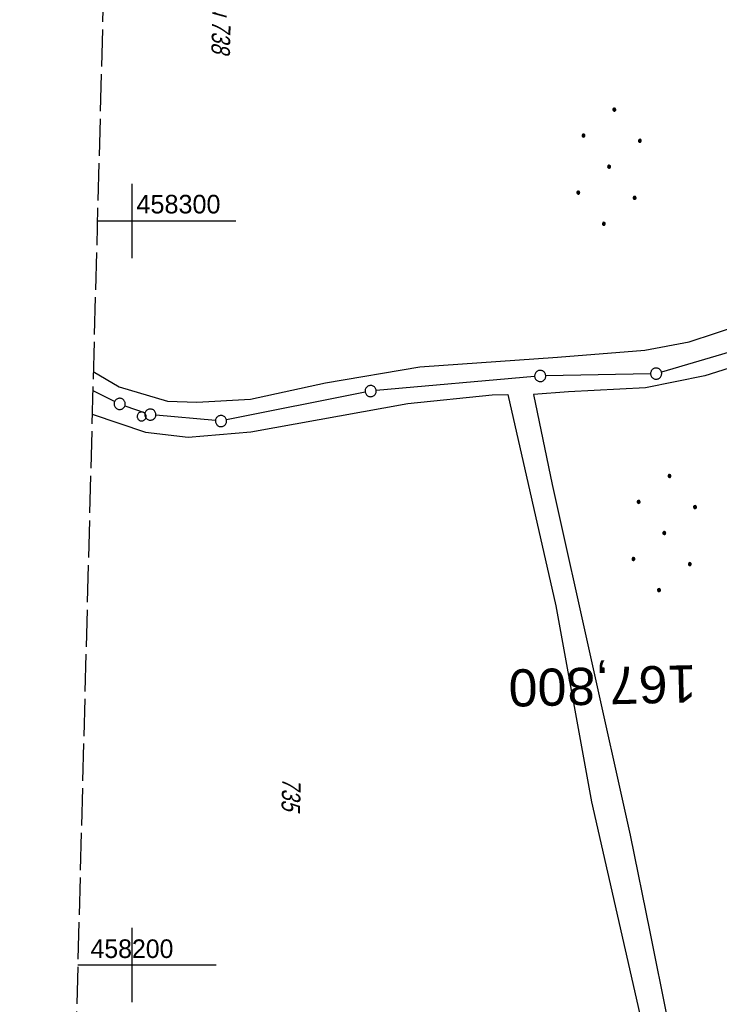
# Model space of a CAD drawing. Extents: x 508885 to 509191, y 457896 to 458644.
# Tile 24 of 58: x 508885 to 508979, y 458195 to 458327. Entities that reach past the tile are written whole.
import ezdxf
from ezdxf.enums import TextEntityAlignment as Align

# ---------------------------------------------------------------- set-up
doc = ezdxf.new("R2010")
doc.units = 0
doc.header["$LTSCALE"] = 10
doc.header["$MEASUREMENT"] = 0
for name, pattern in [('LT00', [0]), ('LT14', [0.6, 0.5, -0.1]), ('LT17', [0.15, 0.1, -0.05])]:
    doc.linetypes.add(name, pattern=pattern)
doc.layers.get('0').update_dxf_attribs({"linetype": 'LT00'})
for name, color, linetype in [('--EK_ST-93-1', 30, 'LT17'), ('DFK_FLUR_NR', 250, 'LT00'), ('DFK_GZPKT', 250, 'LT00'), ('DFK_KATASTER', 250, 'LT00'), ('DFK_NUTZUNG', 250, 'LT00'), ('DFK_TOPO-ANL', 252, 'LT00'), ('DFK_VERMPKT', 252, 'LT00'), ('V112_RASTER', 250, 'LT00')]:
    doc.layers.add(name, color=color, linetype=linetype)
doc.layers.add('-BLATT_112-RAND', color=7, linetype='LT14', plot=False)
doc.styles.add('Beschrift', font='ARIAL.TTF')
doc.styles.get("Standard").update_dxf_attribs({"font": 'ARIAL.TTF'})

# ---------------------------------------------------------------- blocks, each defined once
blk = doc.blocks.new('SYMB7010')
at = {"color": 0, "linetype": 'ByBlock'}
for points in [[(-0.031408, 0.499213), (-0.093728, 0.49134), (-0.15457, 0.475719), (-0.212975, 0.452595), (-0.268021, 0.422333), (-0.31884, 0.385411), (-0.36463, 0.342411), (-0.40467, 0.29401), (-0.438329, 0.240973), (-0.465074, 0.184136), (-0.484486, 0.124395), (-0.496256, 0.062692), (-0.5002, 0)], [(-0.5002, 0), (-0.496256, -0.062692), (-0.484486, -0.124395), (-0.465075, -0.184136), (-0.438329, -0.240973), (-0.404671, -0.29401), (-0.36463, -0.342411), (-0.31884, -0.385411), (-0.268021, -0.422333), (-0.212975, -0.452595), (-0.154571, -0.475719), (-0.093728, -0.49134), (-0.031408, -0.499213), (0.031408, -0.499213)], [(0.5002, 0), (0.496256, 0.062692), (0.484485, 0.124395), (0.465074, 0.184136), (0.438329, 0.240973), (0.40467, 0.29401), (0.36463, 0.342411), (0.31884, 0.385411), (0.268021, 0.422333), (0.212975, 0.452595), (0.15457, 0.475719), (0.093728, 0.49134), (0.031408, 0.499213), (-0.031408, 0.499213)], [(0.031408, -0.499213), (0.093728, -0.491341), (0.15457, -0.475719), (0.212975, -0.452595), (0.268021, -0.422333), (0.31884, -0.385411), (0.36463, -0.342411), (0.404671, -0.294011), (0.438329, -0.240974), (0.465075, -0.184136), (0.484486, -0.124395), (0.496256, -0.062692), (0.500201, 0)]]:
    blk.add_lwpolyline(points, dxfattribs=at)
blk = doc.blocks.new('Ackerland7')
at = {"layer": 'DFK_NUTZUNG', "color": 0, "linetype": 'ByBlock'}
for p, q in [((-3.95, 3.63), (-3.95, 3.97)), ((-3.9, 3.99), (-3.9, 3.61)), ((-3.85, 3.6), (-3.85, 4)), ((-3.8, 3.99), (-3.8, 3.61)), ((-3.75, 3.63), (-3.75, 3.97)), ((3.75, 3.63), (3.75, 3.97)), ((3.8, 3.99), (3.8, 3.61)), ((3.85, 3.6), (3.85, 4)), ((3.9, 3.99), (3.9, 3.61)), ((3.95, 3.63), (3.95, 3.97)), ((-4, 3.93), (-4, 3.67)), ((-3.7, 3.93), (-3.7, 3.67)), ((-3.65, 3.8), (-3.65, 3.8)), ((3.7, 3.93), (3.7, 3.67)), ((4, 3.93), (4, 3.67)), ((4.05, 3.8), (4.05, 3.8)), ((-7.85, 0.13), (-7.85, -0.13)), ((-7.8, -0.17), (-7.8, 0.17)), ((-7.75, 0.19), (-7.75, -0.19)), ((-7.7, -0.2), (-7.7, 0.2)), ((-7.65, 0.19), (-7.65, -0.19)), ((-7.6, -0.17), (-7.6, 0.17)), ((-7.55, 0.13), (-7.55, -0.13)), ((-7.5, 0), (-7.5, 0)), ((-0.15, 0.13), (-0.15, -0.13)), ((-0.1, -0.17), (-0.1, 0.17)), ((-0.05, 0.19), (-0.05, -0.19)), ((0, -0.2), (0, 0.2)), ((0.05, 0.19), (0.05, -0.19)), ((0.1, -0.17), (0.1, 0.17)), ((0.15, 0.13), (0.15, -0.13)), ((0.2, 0), (0.2, 0)), ((7.55, 0.13), (7.55, -0.13)), ((7.6, -0.17), (7.6, 0.17)), ((7.65, 0.19), (7.65, -0.19)), ((7.7, -0.2), (7.7, 0.2)), ((7.75, 0.19), (7.75, -0.19)), ((7.8, -0.17), (7.8, 0.17)), ((7.85, 0.13), (7.85, -0.13)), ((7.9, 0), (7.9, 0)), ((-4, -3.67), (-4, -3.93)), ((-3.95, -3.97), (-3.95, -3.63)), ((-3.9, -3.61), (-3.9, -3.99)), ((-3.85, -4), (-3.85, -3.6)), ((-3.8, -3.61), (-3.8, -3.99)), ((-3.75, -3.97), (-3.75, -3.63)), ((-3.7, -3.67), (-3.7, -3.93)), ((-3.65, -3.8), (-3.65, -3.8)), ((3.7, -3.67), (3.7, -3.93)), ((3.75, -3.97), (3.75, -3.63)), ((3.8, -3.61), (3.8, -3.99)), ((3.85, -4), (3.85, -3.6)), ((3.9, -3.61), (3.9, -3.99)), ((3.95, -3.97), (3.95, -3.63)), ((4, -3.67), (4, -3.93)), ((4.05, -3.8), (4.05, -3.8))]:
    blk.add_line(p, q, dxfattribs=at)
for points in [[(-3.65, 3.8), (-3.67, 3.89), (-3.73, 3.96), (-3.81, 3.99), (-3.89, 3.99), (-3.97, 3.96), (-4.03, 3.89), (-4.05, 3.8), (-4.03, 3.71), (-3.97, 3.64), (-3.89, 3.6), (-3.81, 3.6), (-3.73, 3.64), (-3.67, 3.71), (-3.65, 3.8)], [(4.05, 3.8), (4.03, 3.89), (3.97, 3.96), (3.89, 3.99), (3.81, 3.99), (3.73, 3.96), (3.67, 3.89), (3.65, 3.8), (3.67, 3.71), (3.73, 3.64), (3.81, 3.61), (3.89, 3.61), (3.97, 3.64), (4.03, 3.71), (4.05, 3.8)], [(-7.5, 0), (-7.52, 0.09), (-7.58, 0.16), (-7.66, 0.19), (-7.74, 0.19), (-7.82, 0.16), (-7.88, 0.09), (-7.9, 0)], [(0.2, 0), (0.18, 0.09), (0.12, 0.16), (0.04, 0.19), (-0.04, 0.19), (-0.12, 0.16), (-0.18, 0.09), (-0.2, 0)], [(-0.2, 0), (-0.18, -0.09), (-0.12, -0.16), (-0.04, -0.19), (0.04, -0.19), (0.12, -0.16), (0.18, -0.09), (0.2, 0)], [(7.9, 0), (7.88, 0.09), (7.82, 0.16), (7.74, 0.19), (7.66, 0.19), (7.58, 0.16), (7.52, 0.09), (7.5, 0)], [(7.5, 0), (7.52, -0.09), (7.58, -0.16), (7.66, -0.19), (7.74, -0.19), (7.82, -0.16), (7.88, -0.09), (7.9, 0)], [(-7.9, 0), (-7.88, -0.09), (-7.82, -0.16), (-7.74, -0.19), (-7.66, -0.19), (-7.58, -0.16), (-7.52, -0.09), (-7.5, 0)], [(-3.65, -3.8), (-3.67, -3.71), (-3.73, -3.64), (-3.81, -3.61), (-3.89, -3.61), (-3.97, -3.64), (-4.03, -3.71), (-4.05, -3.8), (-4.03, -3.89), (-3.97, -3.96), (-3.89, -3.99), (-3.81, -3.99), (-3.73, -3.96), (-3.67, -3.89), (-3.65, -3.8)], [(4.05, -3.8), (4.03, -3.71), (3.97, -3.64), (3.89, -3.61), (3.81, -3.61), (3.73, -3.64), (3.67, -3.71), (3.65, -3.8), (3.67, -3.89), (3.73, -3.96), (3.81, -3.99), (3.89, -3.99), (3.97, -3.96), (4.03, -3.89), (4.05, -3.8)]]:
    blk.add_lwpolyline(points, dxfattribs=at)

msp = doc.modelspace()

# ---------------------------------------------------------------- linework, layer by layer
at = {"layer": '-BLATT_112-RAND'}
msp.add_lwpolyline([(508904.4, 458643.62), (508884.93, 457903.88), (509171.83, 457896.33), (509191.3, 458636.07), (508904.4, 458643.62)], dxfattribs=at)
at = {"layer": 'DFK_KATASTER'}
for p, q in [((508985.6, 458283.95), (508971.13, 458279.69)), ((508969.66, 458279.46), (508955.59, 458279.17)), ((508954.09, 458279.09), (508932.82, 458277.2)), ((508894.76, 458277.23), (508897.69, 458275.75)), ((508931.33, 458276.98), (508912.71, 458273.25)), ((508899.07, 458275.16), (508901.77, 458274.22)), ((508911.22, 458273.17), (508903.23, 458273.9))]:
    msp.add_line(p, q, dxfattribs=at)
at = {"layer": 'DFK_TOPO-ANL'}
for p, q in [((508974.83, 458283.77), (508989.12, 458288.47)), ((508968.91, 458282.63), (508974.83, 458283.77)), ((508957.17, 458281.7), (508968.91, 458282.63)), ((508989.02, 458283.06), (508976.96, 458279.16)), ((508938.68, 458280.41), (508957.17, 458281.7)), ((508894.82, 458279.78), (508898.28, 458277.72)), ((508926.02, 458278.26), (508938.68, 458280.41)), ((508976.96, 458279.16), (508968.98, 458277.56)), ((508915.91, 458276.03), (508926.02, 458278.26)), ((508898.28, 458277.72), (508904.78, 458275.77)), ((508937.08, 458275.47), (508948.38, 458276.61)), ((508948.38, 458276.61), (508950.49, 458276.68)), ((508950.49, 458276.68), (508956.92, 458248.26)), ((508958.62, 458277.04), (508953.93, 458276.69)), ((508953.93, 458276.69), (508956.46, 458264.59)), ((508968.98, 458277.56), (508958.62, 458277.04)), ((508904.78, 458275.77), (508908.72, 458275.62)), ((508908.72, 458275.62), (508915.91, 458276.03)), ((508915.97, 458271.64), (508937.08, 458275.47)), ((508894.67, 458274.03), (508901.82, 458271.6)), ((508901.82, 458271.6), (508907.54, 458270.96)), ((508907.54, 458270.96), (508915.97, 458271.64)), ((508956.46, 458264.59), (508966.93, 458217.46)), ((508956.92, 458248.26), (508961.72, 458221.95)), ((508961.72, 458221.95), (508968.42, 458192.6)), ((508966.93, 458217.46), (508969.55, 458204.46)), ((508969.55, 458204.46), (508971.92, 458192.63))]:
    msp.add_line(p, q, dxfattribs=at)
at = {"layer": 'V112_RASTER'}
for p, q in [((508900, 458305), (508900, 458295)), ((508895.36, 458300), (508913.95, 458300)), ((508900, 458205), (508900, 458195)), ((508911.32, 458200), (508892.72, 458200))]:
    msp.add_line(p, q, dxfattribs=at)

# ---------------------------------------------------------------- block references
at = {"layer": 'DFK_GZPKT', "xscale": 1.500000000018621, "yscale": 1.5, "zscale": 1.5, "rotation": 264.7377099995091}
for p in [(508954.84, 458279.16), (508970.41, 458279.48), (508932.07, 458277.13), (508898.36, 458275.41), (508902.48, 458273.97), (508911.97, 458273.1)]:
    msp.add_blockref('SYMB7010', p, dxfattribs=at)
at = {"layer": 'DFK_NUTZUNG', "rotation": 264.7376999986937}
for p in [(508964.09, 458307.28), (508971.5, 458258.06)]:
    msp.add_blockref('Ackerland7', p, dxfattribs=at)
at = {"layer": 'DFK_VERMPKT', "xscale": 1.200000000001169, "yscale": 1.200000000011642, "zscale": 1.2, "rotation": 264.7377100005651}
msp.add_blockref('SYMB7010', (508901.31, 458273.72), dxfattribs=at)

# ---------------------------------------------------------------- texts
at = {"layer": '--EK_ST-93-1', "style": 'Beschrift'}
msp.add_text('167,800', height=5, rotation=-178.6136, dxfattribs=at).set_placement((508975.83, 458237.82), align=Align.MIDDLE_LEFT)
at = {"layer": 'DFK_FLUR_NR', "oblique": 13.754, "width": 0.75}
for s, p in [('zu 738', (508910.87, 458330.43)), ('735', (508920.2, 458225.18))]:
    msp.add_text(s, height=2.5, rotation=268.4925, dxfattribs=at).set_placement(p)
at = {"layer": 'V112_RASTER'}
for s, width, p in [(' 458300', 0.969, (508899.67, 458301)), (' 458200', 0.955, (508893.52, 458200.95))]:
    msp.add_text(s, height=2.5, rotation=-0.0001, dxfattribs=dict(at, width=width)).set_placement(p)

doc.saveas('drawing.dxf')
